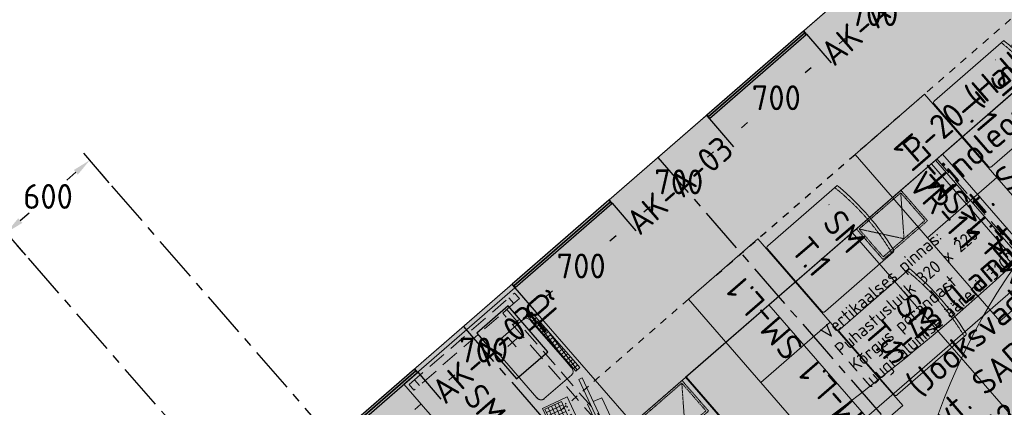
# Model space of a CAD drawing. Header units: millimetres. Extents: x -3074 to 179405, y -22 to 114374.
# Tile 159 of 184: x 151469 to 156819, y 102672 to 104779. Entities that reach past the tile are written whole.
import ezdxf

# ---------------------------------------------------------------- set-up
doc = ezdxf.new("R2010")
doc.units = ezdxf.units.MM
for name, pattern in [('Center', [400, 250, -50, 50, -50]), ('Hidden', [4, 2, -2]), ('Hidden 100.00_ 50.00', [150, 100, -50]), ('Hidden_100', [80, 40, -40])]:
    doc.linetypes.add(name, pattern=pattern)
doc.layers.get('0').update_dxf_attribs({"true_color": 0x000000})
for name, color, linetype, true_color in [('_SA-ELEKTER_pistikupesad', 7, 'Continuous', 0x9900cc), ('_SA-LAGI_DIM', 250, 'Continuous', 0x333333), ('_SA-SEIN_tekst', 250, 'Continuous', 0x333333), ('_SA-SISUSTUS_abi', 7, 'Continuous', 0x7f4f3f), ('_SA-SISUSTUS_tekst', 7, 'Continuous', 0x7f4f3f), ('_SA-VALGUSTUS_abi', 7, 'Center', 0xff9f7f), ('Default', 7, 'Continuous', 0x000000)]:
    doc.layers.add(name, color=color, linetype=linetype, true_color=true_color)
for name, color, linetype, lineweight, true_color in [('_SA-LAGI', 7, 'Continuous', 9, 0x5b5b5b), ('_SA-LAGI_eriosade seadmed', 7, 'Continuous', 5, 0x9900cc), ('_SA-LAGI_hatch', 7, 'Continuous', 5, 0x787878), ('_SA-PORAND', 7, 'Continuous', 9, 0x5b5b5b), ('_SA-PORAND_hatch', 254, 'Continuous', 9, 0xbebebe), ('_SA-PORAND_tekst', 7, 'Continuous', 9, 0x5b5b5b), ('_SA-SEIN', 250, 'Continuous', 30, 0x333333), ('_SA-SEIN_dim', 1, 'Continuous', 13, 0xff0000), ('_SA-SISUSTUS_lahtine', 7, 'Continuous', 18, 0x7f4f3f), ('_SA-SISUSTUS_seadmed', 7, 'Continuous', 13, 0x9900cc), ('_SA-VALGUSTUS', 20, 'Continuous', 13, 0xff3f00), ('_SA-VALGUSTUS_DIM', 240, 'Continuous', 13, 0xff003f), ('_SA-VALGUSTUS_valgusgrupid', 240, 'Continuous', 9, 0xff003f)]:
    doc.layers.add(name, color=color, linetype=linetype, lineweight=lineweight, true_color=true_color)
doc.styles.add('Arial Regular', font='txt')
doc.styles.add('DIN Pro Light-Light', font='txt')
doc.styles.add('DIN Pro Medium-Medium', font='txt')
doc.dimstyles.new('INP_100_DIM', dxfattribs={"dimtxt": 135, "dimasz": 100, "dimexe": 50, "dimexo": 0.5, "dimgap": 20, "dimtad": 0, "dimtih": 1, "dimtoh": 1, "dimdec": 0, "dimzin": 1, "dimdsep": 46, "dimtxsty": 'DIN Pro Light-Light', "dimcen": 2.5, "dimadec": 1, "dimazin": 1, "dimtfac": 1, "dimtdec": 4, "dimtix": 1, "dimtofl": 0, "dimtmove": 1, "dimatfit": 3, "dimfxl": 1, "dimtolj": 1, "dimtzin": 1, "dimarcsym": 0})

# ---------------------------------------------------------------- blocks, each defined once
blk = doc.blocks.new('_SA-EL-Pistik-põrandas-Õpetaja')
at = {"color": 0, "linetype": 'ByBlock', "lineweight": -2}
for p, q in [((-33.1, 112.4), (33.1, 112.6)), ((0.1, 79.4), (-0.1, 145.6))]:
    blk.add_line(p, q, dxfattribs=at)
blk.add_lwpolyline([(-165, 0), (165, 0), (165, 225), (-165, 225)], close=True, dxfattribs=at)
at = {"color": 0, "linetype": 'ByBlock', "lineweight": -2, "insert": (-116.2, 417.3), "char_height": 135, "width": 720, "attachment_point": 1, "style": 'DIN Pro Medium-Medium'}
blk.add_mtext('ÕL', dxfattribs=at)
blk = doc.blocks.new('SM-L.1')
at = {"color": 0, "lineweight": -2}
blk.add_lwpolyline([(-303.9, 0), (-303.9, -500), (296.1, -500), (296.1, 0)], close=True, dxfattribs=at)
at = {"color": 0, "linetype": 'ByBlock', "lineweight": -2, "extrusion": (0, 0, -1), "insert": (301.5, -176.7), "char_height": 135, "width": 1416.393, "attachment_point": 1, "text_direction": (-1, 0, 0), "style": 'DIN Pro Medium-Medium'}
blk.add_mtext('SM-L.1', dxfattribs=at)
blk = doc.blocks.new('SM-T.1')
at = {"color": 0, "lineweight": -2}
blk.add_line((-189.7, -122.2), (-190.8, -122.2), dxfattribs=at)
blk.add_lwpolyline([(-240.5, -519.5, 0.431685), (-229.3, -531.9), (221.7, -532.1), (222, -532.1), (222.2, -532.1), (222.5, -532.1), (222.8, -532.1), (223.1, -532), (223.4, -532), (223.7, -531.9), (223.9, -531.9), (224.2, -531.8), (224.5, -531.8), (224.8, -531.7), (225.1, -531.6), (225.3, -531.5), (225.6, -531.4), (225.9, -531.3), (226.2, -531.2), (226.4, -531), (226.7, -530.9), (226.9, -530.8), (227.2, -530.6), (227.5, -530.5), (227.7, -530.3), (227.9, -530.2), (228.2, -530), (228.4, -529.8), (228.6, -529.6), (228.9, -529.4), (229.1, -529.3), (229.3, -529.1), (229.5, -528.9), (229.7, -528.7), (229.9, -528.4), (233, -525), (233.1, -524.8), (233.2, -524.7), (233.2, -524.7), (233.2, -524.7), (233.2, -524.7), (233.2, -524.7), (233.2, -524.7), (233.2, -524.7), (233.2, -524.7), (233.2, -524.7), (233.2, -524.7), (233.2, -524.7), (233.2, -524.7), (233.2, -524.7), (233.2, -524.7), (233.2, -524.7), (233.2, -524.7), (233.2, -524.6), (233.2, -524.4), (233.4, -515.3), (233.6, -28.9), (233.6, -28.7), (233.6, -28.5), (233.5, -28.3), (233.5, -28), (233.5, -27.8), (233.4, -27.6), (233.4, -27.3), (233.3, -27.1), (233.3, -26.9), (233.2, -26.7), (233.1, -26.4), (233.1, -26.2), (233, -26), (232.9, -25.7), (232.8, -25.5), (232.7, -25.3), (232.6, -25.1), (232.5, -24.8), (232.4, -24.6), (232.3, -24.4), (232.2, -24.2), (232, -24), (231.9, -23.7), (231.8, -23.5), (231.6, -23.3), (231.5, -23.1), (231.3, -22.9), (231.1, -22.7), (231, -22.5), (230.8, -22.3), (230.6, -22.1), (230.5, -21.9), (230.3, -21.7), (230.1, -21.5), (229.9, -21.4), (229.7, -21.2), (229.5, -21), (229.3, -20.9), (229.1, -20.7), (228.9, -20.5), (228.7, -20.4), (228.5, -20.2), (228.3, -20.1), (228, -20), (227.8, -19.8), (227.6, -19.7), (227.4, -19.6), (227.1, -19.5), (226.9, -19.3), (226.7, -19.2), (226.5, -19.1), (226.2, -19), (226, -18.9), (225.7, -18.8), (225.5, -18.8), (225.3, -18.7), (225, -18.6), (224.8, -18.5), (224.6, -18.5), (224.3, -18.4), (224.1, -18.3), (223.8, -18.3), (223.6, -18.3), (223.4, -18.2), (195.4, -14), (167.4, -10.3), (139.5, -7.1), (111.6, -4.6), (83.8, -2.6), (56, -1.2), (28.3, -0.3), (0.6, 0), (-27.7, -0.3), (-56.2, -1.1), (-84.8, -2.5), (-113.6, -4.5), (-142.6, -7), (-171.8, -10.1), (-201.1, -13.8), (-230.6, -18), (-237.4, -19.2), (-239.1, -19.6), (-239.5, -19.7), (-239.7, -19.7), (-239.8, -19.8), (-240, -19.8), (-240, -19.8), (-240.1, -19.8), (-240.1, -19.9), (-240.1, -19.9), (-240.2, -19.9), (-240.2, -19.9), (-240.2, -19.9), (-240.2, -19.9), (-240.2, -19.9), (-240.2, -19.9), (-240.2, -19.9), (-240.2, -19.9), (-240.2, -19.9), (-240.2, -19.9), (-240.2, -19.9), (-240.2, -19.9), (-240.2, -19.9), (-240.3, -19.9), (-240.3, -19.9), (-240.3, -19.9), (-240.3, -19.9), (-240.3, -20), (-240.3, -20), (-240.3, -20), (-240.3, -20), (-240.3, -20), (-240.3, -20.5), (-240.5, -59)], format="xyb", close=True, dxfattribs=at)
blk.add_open_spline([(-240.5, -37.6), (-182.5, -27), (-64.7, -16.1), (54.8, -15.5), (173, -26.1), (233.6, -36.7)], degree=2, knots=[0.019398, 0.019398, 0.019398, 1, 2, 3, 3.984807, 3.984807, 3.984807], dxfattribs=at)
at = {"color": 0, "linetype": 'ByBlock', "lineweight": -2, "insert": (-140, -86.3), "char_height": 135, "width": 765.738, "attachment_point": 1, "rotation": 359.473, "style": 'DIN Pro Medium-Medium'}
blk.add_mtext('{\\fDIN Pro;SM}\\P{\\fDIN Pro;T.1}\\P', dxfattribs=at)
blk = doc.blocks.new('Läpakas+dokk')
at = {"linetype": 'ByBlock', "lineweight": -2}
h = blk.add_hatch(dxfattribs=at)
h.set_pattern_fill('Double', color=0, scale=20, angle=45, style=0, pattern_type=2)
h.set_pattern_definition([(45, (0, 0), (-14.1421, 14.1421), []), (135, (0, 0), (-14.1421, -14.1421), [])])
h.paths.add_polyline_path([(153.9, -131), (-108.4, 170.6), (-131.1, 150.8), (131.1, -150.8)], flags=0)
at = {"color": 0, "linetype": 'ByBlock', "lineweight": -2}
for p, q in [((-86.8, 189.4), (64, 320.4)), ((102.5, 314.2), (325.6, 57.6)), ((325.8, 57.8), (102.8, 314.4)), ((-88.1, 148.5), (-85.5, 150.8)), ((-82.9, 142.5), (-88.1, 148.5)), ((-85.7, 151.1), (-86.2, 150.6)), ((-85.7, 150.6), (-85.9, 150.9)), ((-85.7, 151.1), (-50.4, 110.5)), ((-80.3, 144.8), (-82.9, 142.5)), ((-82.5, 142.1), (-79.8, 144.3)), ((-59.1, 115.1), (-82.5, 142.1)), ((-80.1, 144.1), (-80.5, 144.6)), ((-56.4, 117.4), (-59.1, 115.1)), ((-58.6, 114.6), (-56, 116.9)), ((-53.4, 108.6), (-58.6, 114.6)), ((-56.2, 116.7), (-56.7, 117.2)), ((-50.8, 110.9), (-53.4, 108.6)), ((-50.7, 110.3), (-51, 110.7)), ((-50.9, 110.1), (-50.4, 110.5)), ((102.1, -66), (-50.9, 110.1)), ((326.4, 18.6), (175.6, -112.5)), ((175.9, -112.3), (326.6, 18.8)), ((102.9, -65.9), (100.3, -68.2)), ((105.5, -74.2), (100.3, -68.2)), ((102.6, -65.5), (102.1, -66)), ((102.7, -66.1), (102.4, -65.7)), ((102.6, -65.5), (137.9, -106.1)), ((105.5, -74.2), (108.1, -71.9)), ((108.6, -72.4), (106, -74.7)), ((129.4, -101.6), (106, -74.7)), ((108.3, -72.6), (107.9, -72.1)), ((129.4, -101.6), (132, -99.4)), ((132.4, -99.8), (129.8, -102.1)), ((135, -108.1), (129.8, -102.1)), ((132.2, -100), (131.7, -99.6)), ((135, -108.1), (137.6, -105.8)), ((137.6, -106.3), (137.4, -106)), ((137.4, -106.5), (137.9, -106.1)), ((174.3, -113.6), (175.9, -112.3))]:
    blk.add_line(p, q, dxfattribs=at)
blk.add_lwpolyline([(153.9, -131), (-108.4, 170.6), (-131.1, 150.8), (131.1, -150.8)], close=True, dxfattribs=at)
at = {"color": 0, "linetype": 'ByBlock', "lineweight": -2, "extrusion": (0, 0, -1)}
for centre, radius, start, end in [((-77.7, 304.7), 20.9, 49.0153, 58.1702), ((-75.3, 290.5), 36, 132.6321, 138.9972), ((73.1, 173.6), 20.9, 39.8298, 48.9847), ((58.8, 174), 36, 319.5995, 325.3702), ((-298.4, 34), 36, 139.0027, 145.368), ((-312.7, 34.3), 20.9, 219.8298, 228.9847), ((-164.3, -82.6), 36, 312.6295, 318.3096), ((-161.9, -96.7), 20.9, 229.0153, 238.1702)]:
    blk.add_arc(centre, radius, start, end, dxfattribs=at)
at = {"color": 0, "linetype": 'ByBlock', "lineweight": -2}
for points, weights in [([(102.8, 314.4), (84.4, 335.5), (65.6, 321.7)], [1, 0.731010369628, 1]), ([(326.6, 18.8), (345.5, 35.1), (325.8, 57.8)], [1, 0.707106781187, 1])]:
    blk.add_rational_spline(points, weights, degree=2, dxfattribs=at)
for points in [[(99.7, 317), (96.9, 319.7), (93.6, 321.8), (86.7, 324.8), (83.1, 325.6), (77, 325.8), (74.6, 325.5), (70.3, 324.3), (68.4, 323.5), (66.7, 322.4)], [(-89.1, 187), (-91.2, 184.5), (-92.7, 181.5), (-94.4, 174.8), (-94.6, 171.2), (-93.6, 164.9), (-92.9, 162.4), (-90.9, 157.7), (-89.8, 155.5), (-88.4, 153.5)], [(328.7, 20.9), (330.8, 23.5), (332.3, 26.5), (334, 33.1), (334.2, 36.7), (333.3, 43), (332.5, 45.6), (330.6, 50.3), (329.4, 52.4), (328, 54.4)], [(139.9, -109.1), (142.8, -111.7), (146, -113.9), (153, -116.8), (156.6, -117.7), (162.6, -117.8), (165, -117.6), (169.3, -116.4), (171.2, -115.5), (173, -114.5)]]:
    blk.add_open_spline(points, degree=3, knots=[0, 0, 0, 0, 1.175189, 1.175189, 2.35679, 2.35679, 3.189746, 3.189746, 3.923713, 3.923713, 3.923713, 3.923713], dxfattribs=at)
at = {"color": 0, "linetype": 'ByBlock', "lineweight": -2, "char_height": 0.18, "attachment_point": 1, "rotation": 131, "style": 'Arial Regular'}
for s, insert, width in [('PC', (130, 53.9), 1.037), ('Doc', (24.7, -25.6), 1.246)]:
    blk.add_mtext(s, dxfattribs=dict(at, insert=insert, width=width))
blk = doc.blocks.new('PC-ekraan+klaviatuur')
at = {"color": 0, "linetype": 'ByBlock', "lineweight": -2}
for p, q in [((91.3, 377.5), (-20.7, 280.1)), ((386.5, 37.8), (91.3, 377.5)), ((28.6, 283.7), (103.3, 348.6)), ((41.6, 268.8), (116.2, 333.6)), ((97.4, 264.9), (45.5, 324.6)), ((112.3, 277.8), (60.4, 337.5)), ((127.3, 290.8), (75.3, 350.5)), ((-20.7, 280.1), (274.5, -59.5)), ((82.5, 251.9), (30.6, 311.6)), ((54.6, 253.8), (129.2, 318.7)), ((67.5, 238.9), (142.2, 303.8)), ((128.5, 259.2), (158.4, 285.1)), ((169.4, 242.3), (130.5, 287.1)), ((141.5, 244.2), (171.4, 270.2)), ((83.8, 220.2), (113.6, 246.2)), ((124.6, 203.4), (85.7, 248.1)), ((96.7, 205.3), (126.6, 231.3)), ((113, 186.7), (187.6, 251.5)), ((128.5, 259.2), (141.5, 244.2)), ((157.7, 225.6), (342.7, 12.9)), ((172.7, 238.6), (357.6, 25.8)), ((185.7, 223.6), (200.6, 236.6)), ((187.6, 251.5), (372.5, 38.8)), ((198.6, 208.7), (213.6, 221.7)), ((68.3, 206.8), (74.2, 212)), ((81.3, 191.8), (87.2, 197)), ((97.5, 173.2), (103.4, 178.4)), ((148.4, 114.6), (97.5, 173.2)), ((154.4, 119.8), (103.4, 178.4)), ((110.2, 158.5), (116.2, 163.7)), ((113, 186.7), (297.9, -26.1)), ((127.9, 199.6), (312.8, -13.1)), ((132.4, 164.3), (147.4, 177.2)), ((159, 194), (144.1, 181)), ((145.2, 149.6), (160.1, 162.6)), ((170.5, 210.9), (155.5, 198)), ((155.5, 198), (327.7, -0.1)), ((171.8, 179.3), (156.8, 166.3)), ((183.2, 196.3), (168.3, 183.3)), ((184.5, 164.7), (169.6, 151.7)), ((195.9, 181.7), (181, 168.7)), ((189.9, 188.5), (204.9, 201.5)), ((208.7, 167), (193.7, 154)), ((202.7, 173.9), (217.6, 186.9)), ((211.6, 193.8), (226.5, 206.8)), ((215.4, 159.3), (230.3, 172.2)), ((122.9, 143.9), (128.9, 149.1)), ((135.7, 129.3), (141.6, 134.5)), ((148.4, 114.6), (154.4, 119.8)), ((151.8, 110.7), (157.7, 115.9)), ((202.7, 52.2), (151.8, 110.7)), ((208.6, 57.4), (157.7, 115.9)), ((157.9, 135), (172.8, 148)), ((170.6, 120.3), (185.5, 133.3)), ((197.2, 150), (182.3, 137.1)), ((183.3, 105.7), (198.3, 118.7)), ((209.9, 135.4), (195, 122.4)), ((221.4, 152.4), (206.5, 139.4)), ((222.7, 120.8), (207.7, 107.8)), ((234.1, 137.7), (219.2, 124.8)), ((228.1, 144.6), (243.1, 157.6)), ((246.8, 123.1), (231.9, 110.1)), ((240.9, 130), (255.8, 143)), ((259.6, 108.5), (244.6, 95.5)), ((253.6, 115.3), (268.5, 128.3)), ((266.3, 100.7), (281.2, 113.7)), ((164.5, 96.1), (170.4, 101.3)), ((177.2, 81.5), (183.2, 86.7)), ((189.9, 66.8), (195.9, 72)), ((196.1, 91.1), (211, 104)), ((202.7, 52.2), (208.6, 57.4)), ((208.8, 76.4), (223.7, 89.4)), ((235.4, 106.1), (220.5, 93.1)), ((221.5, 61.8), (236.4, 74.7)), ((248.1, 91.5), (233.2, 78.5)), ((234.2, 47.1), (249.2, 60.1)), ((260.8, 76.8), (245.9, 63.9)), ((272.3, 93.8), (257.4, 80.8)), ((273.6, 62.2), (258.6, 49.2)), ((285, 79.2), (270.1, 66.2)), ((279, 86.1), (294, 99)), ((297.7, 64.5), (282.8, 51.6)), ((291.8, 71.4), (306.7, 84.4)), ((304.5, 56.8), (319.4, 69.8)), ((317.2, 42.1), (332.1, 55.1)), ((318.7, 70.6), (333.6, 83.6)), ((331.6, 55.7), (346.6, 68.7)), ((344.6, 40.8), (359.5, 53.7)), ((206, 48.3), (212, 53.5)), ((256.9, -10.3), (206, 48.3)), ((262.9, -5.1), (212, 53.5)), ((218.8, 33.7), (224.7, 38.9)), ((231.5, 19), (237.5, 24.2)), ((244.2, 4.4), (250.2, 9.6)), ((247, 32.5), (261.9, 45.5)), ((259.7, 17.8), (274.6, 30.8)), ((286.3, 47.6), (271.4, 34.6)), ((272.4, 3.2), (287.4, 16.2)), ((274.5, -59.5), (386.5, 37.8)), ((299, 32.9), (284.1, 19.9)), ((285.2, -11.4), (300.1, 1.5)), ((310.5, 49.9), (295.5, 36.9)), ((311.8, 18.3), (296.8, 5.3)), ((297.9, -26.1), (372.5, 38.8)), ((323.2, 35.2), (308.3, 22.3)), ((329.9, 27.5), (344.9, 40.5)), ((256.9, -10.3), (262.9, -5.1)), ((269.7, -24.9), (275.6, -19.7)), ((282.4, -39.5), (269.7, -24.9)), ((288.4, -34.4), (275.6, -19.7)), ((288.4, -34.4), (282.4, -39.5)), ((319.3, -81), (345, -110.5)), ((335.7, -99.9), (322.9, -111))]:
    blk.add_line(p, q, dxfattribs=at)
for points in [[(142.2, 303.8), (90.3, 363.5), (15.6, 298.6), (67.5, 238.9)], [(-149.1, 248), (224.8, -182.2), (239.9, -169.1), (-134, 261.1)], [(94.2, 176.9), (55.3, 221.7), (61.3, 226.9), (100.2, 182.1)], [(109.7, 190.4), (70.8, 235.2), (100.6, 261.1), (139.6, 216.3)], [(-9.7, 49.8), (48, -16.5), (66.7, -0.2), (9, 66.1)]]:
    blk.add_lwpolyline(points, close=True, dxfattribs=at)
for points in [[(169.4, 242.3), (184.4, 255.3), (145.4, 300.1), (130.5, 287.1)], [(146.4, -61.5), (158.2, -51.3), (-28.8, 163.8), (-40.5, 153.6)], [(-55.6, 140.5), (-93.5, 107.5), (93.5, -107.5), (131.4, -74.6)]]:
    blk.add_lwpolyline(points, dxfattribs=at)
blk.add_lwpolyline([(311.4, -87.9), (339.7, -63.3, -1), (365.4, -92.8), (337, -117.4, -0.414214), (328, -116.8), (310.7, -97, -0.414214)], format="xyb", close=True, dxfattribs=at)
for centre in [(16.1, 272.8), (29.1, 257.9), (42.1, 243)]:
    blk.add_circle(centre, 1.98, dxfattribs=at)
blk = doc.blocks.new('SM-L.10')
at = {"color": 0, "lineweight": -2}
blk.add_line((600, -775), (600, -25), dxfattribs=at)
at = {"color": 0, "linetype": 'Hidden 100.00_ 50.00', "lineweight": -2}
for p, q in [((-579.5, -60.5), (-539.5, -60.5)), ((539.5, -60.5), (579.5, -60.5)), ((-539.5, -739.5), (-579.5, -739.5)), ((579.5, -739.5), (539.5, -739.5))]:
    blk.add_line(p, q, dxfattribs=at)
at = {"color": 0, "lineweight": -2}
blk.add_lwpolyline([(600, -800), (-600, -800), (-600, 0), (600, 0), (600, -800), (600, 0)], dxfattribs=at)
at = {"color": 0, "linetype": 'Hidden 100.00_ 50.00', "lineweight": -2}
for points in [[(-539.5, -20.5), (-539.5, -779.5), (-579.5, -779.5), (-579.5, -20.5)], [(579.5, -20.5), (579.5, -779.5), (539.5, -779.5), (539.5, -20.5)], [(539.5, -110.5), (539.5, -140.5), (-539.5, -140.5), (-539.5, -110.5)]]:
    blk.add_lwpolyline(points, close=True, dxfattribs=at)
at = {"layer": '_SA-SISUSTUS_seadmed'}
for name, p, xscale, rotation in [('Läpakas+dokk', (-240.4, -18.4), -0.9999999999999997, 130.9999999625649), ('PC-ekraan+klaviatuur', (297.5, -75.7), -0.9999999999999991, 114.870877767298)]:
    blk.add_blockref(name, p, dxfattribs=dict(at, xscale=xscale, rotation=rotation))
at = {"color": 0, "linetype": 'ByBlock', "lineweight": -2, "insert": (-340.1, -474.7), "char_height": 135, "width": 1661.311, "attachment_point": 1, "style": 'DIN Pro Medium-Medium'}
blk.add_mtext('SM-L.10', dxfattribs=at)
blk = doc.blocks.new('*D129')
at = {"layer": '_SA-SEIN_dim', "color": 0, "lineweight": -2}
for p, q in [((153631.8, 102862.4), (153757.6, 102716.6)), ((153649.2, 102689.1), (153616.3, 102660.7)), ((153103.5, 102403.2), (153227.5, 102259.4)), ((153270.6, 102362.6), (153303.5, 102391))]:
    blk.add_line(p, q, dxfattribs=at)
at = {"layer": '_SA-SEIN_dim', "color": 0}
for points in [[(153660.1, 102676.5), (153638.3, 102701.7), (153725, 102754.4)], [(153259.7, 102375.2), (153281.5, 102350), (153194.9, 102297.3)]]:
    blk.add_solid(points, dxfattribs=at)
at = {"layer": 'Defpoints', "color": 0}
for p in [(153631.5, 102862.8), (153103.2, 102403.6), (153194.9, 102297.3)]:
    blk.add_point(p, dxfattribs=at)
at = {"layer": '_SA-SEIN_dim', "color": 0, "insert": (153459.9, 102525.9), "char_height": 135, "attachment_point": 5, "style": 'DIN Pro Light-Light'}
blk.add_mtext('\\A1;700', dxfattribs=at)
blk = doc.blocks.new('*D130')
at = {"layer": '_SA-SEIN_dim', "color": 0, "lineweight": -2}
for p, q in [((154160.1, 103321.7), (154287.7, 103173.7)), ((154179.3, 103146.3), (154146.4, 103117.9)), ((153631.8, 102862.4), (153757.6, 102716.6)), ((153800.7, 102819.7), (153833.6, 102848.2))]:
    blk.add_line(p, q, dxfattribs=at)
at = {"layer": '_SA-SEIN_dim', "color": 0}
for points in [[(154190.2, 103133.6), (154168.5, 103158.9), (154255.1, 103211.6)], [(153789.8, 102832.4), (153811.6, 102807.1), (153725, 102754.4)]]:
    blk.add_solid(points, dxfattribs=at)
at = {"layer": 'Defpoints', "color": 0}
for p in [(154159.8, 103322), (153631.5, 102862.8), (153725, 102754.4)]:
    blk.add_point(p, dxfattribs=at)
at = {"layer": '_SA-SEIN_dim', "color": 0, "insert": (153990, 102983), "char_height": 135, "attachment_point": 5, "style": 'DIN Pro Light-Light'}
blk.add_mtext('\\A1;700', dxfattribs=at)
blk = doc.blocks.new('*D131')
at = {"layer": '_SA-SEIN_dim', "color": 0, "lineweight": -2}
for p, q in [((154688.4, 103780.9), (154817.8, 103630.9)), ((154709.4, 103603.4), (154676.5, 103575)), ((154160.1, 103321.7), (154287.7, 103173.7)), ((154330.8, 103276.9), (154363.7, 103305.3))]:
    blk.add_line(p, q, dxfattribs=at)
at = {"layer": '_SA-SEIN_dim', "color": 0}
for points in [[(154720.3, 103590.8), (154698.6, 103616), (154785.2, 103668.7)], [(154319.9, 103289.5), (154341.7, 103264.3), (154255.1, 103211.6)]]:
    blk.add_solid(points, dxfattribs=at)
at = {"layer": 'Defpoints', "color": 0}
for p in [(154688.1, 103781.3), (154159.8, 103322), (154255.1, 103211.6)]:
    blk.add_point(p, dxfattribs=at)
at = {"layer": '_SA-SEIN_dim', "color": 0, "insert": (154520.1, 103440.1), "char_height": 135, "attachment_point": 5, "style": 'DIN Pro Light-Light'}
blk.add_mtext('\\A1;700', dxfattribs=at)
blk = doc.blocks.new('*D132')
at = {"layer": '_SA-SEIN_dim', "color": 0, "lineweight": -2}
for p, q in [((155216.7, 104240.1), (155347.9, 104088)), ((155239.5, 104060.6), (155206.6, 104032.1)), ((154688.4, 103780.9), (154817.8, 103630.9)), ((154860.9, 103734), (154893.8, 103762.4))]:
    blk.add_line(p, q, dxfattribs=at)
at = {"layer": '_SA-SEIN_dim', "color": 0}
for points in [[(155250.4, 104047.9), (155228.7, 104073.2), (155315.3, 104125.9)], [(154850, 103746.6), (154871.8, 103721.4), (154785.2, 103668.7)]]:
    blk.add_solid(points, dxfattribs=at)
at = {"layer": 'Defpoints', "color": 0}
for p in [(155216.4, 104240.5), (154688.1, 103781.3), (154785.2, 103668.7)]:
    blk.add_point(p, dxfattribs=at)
at = {"layer": '_SA-SEIN_dim', "color": 0, "insert": (155050.2, 103897.3), "char_height": 135, "attachment_point": 5, "style": 'DIN Pro Light-Light'}
blk.add_mtext('\\A1;700', dxfattribs=at)
blk = doc.blocks.new('*D133')
at = {"layer": '_SA-SEIN_dim', "color": 0, "lineweight": -2}
for p, q in [((155745, 104699.4), (155878, 104545.1)), ((155769.6, 104517.7), (155736.7, 104489.3)), ((155216.7, 104240.1), (155347.9, 104088)), ((155391, 104191.2), (155424, 104219.6))]:
    blk.add_line(p, q, dxfattribs=at)
at = {"layer": '_SA-SEIN_dim', "color": 0}
for points in [[(155780.5, 104505.1), (155758.8, 104530.3), (155845.4, 104583)], [(155380.1, 104203.8), (155401.9, 104178.6), (155315.3, 104125.9)]]:
    blk.add_solid(points, dxfattribs=at)
at = {"layer": 'Defpoints', "color": 0}
for p in [(155744.7, 104699.8), (155216.4, 104240.5), (155315.3, 104125.9)]:
    blk.add_point(p, dxfattribs=at)
at = {"layer": '_SA-SEIN_dim', "color": 0, "insert": (155580.3, 104354.4), "char_height": 135, "attachment_point": 5, "style": 'DIN Pro Light-Light'}
blk.add_mtext('\\A1;700', dxfattribs=at)
blk = doc.blocks.new('*D134')
at = {"layer": '_SA-SEIN_dim', "color": 0, "lineweight": -2}
for p, q in [((156273.3, 105158.6), (156408.1, 105002.3)), ((156299.8, 104974.9), (156266.8, 104946.4)), ((155745, 104699.4), (155878, 104545.1)), ((155921.1, 104648.3), (155954.1, 104676.7))]:
    blk.add_line(p, q, dxfattribs=at)
at = {"layer": '_SA-SEIN_dim', "color": 0}
for points in [[(156310.6, 104962.2), (156288.9, 104987.5), (156375.5, 105040.2)], [(155910.2, 104660.9), (155932, 104635.7), (155845.4, 104583)]]:
    blk.add_solid(points, dxfattribs=at)
at = {"layer": 'Defpoints', "color": 0}
for p in [(156273, 105159), (155744.7, 104699.8), (155845.4, 104583)]:
    blk.add_point(p, dxfattribs=at)
at = {"layer": '_SA-SEIN_dim', "color": 0, "insert": (156110.4, 104811.6), "char_height": 135, "attachment_point": 5, "style": 'DIN Pro Light-Light'}
blk.add_mtext('\\A1;700', dxfattribs=at)
blk = doc.blocks.new('*D525')
at = {"layer": '_SA-VALGUSTUS_DIM', "color": 0, "lineweight": -2}
for p, q in [((151956.1, 103892.3), (151816.8, 104052.6)), ((151774.1, 103949.3), (151725.1, 103906.6)), ((151472.2, 103686.8), (151521.3, 103729.4)), ((151503.3, 103498.7), (151364, 103659))]:
    blk.add_line(p, q, dxfattribs=at)
at = {"layer": '_SA-VALGUSTUS_DIM', "color": 0}
for points in [[(151785.1, 103936.7), (151763.2, 103961.8), (151849.6, 104014.9)], [(151461.3, 103699.4), (151483.2, 103674.3), (151396.8, 103621.2)]]:
    blk.add_solid(points, dxfattribs=at)
at = {"layer": 'Defpoints', "color": 0}
for p in [(151849.6, 104014.9), (151956.5, 103891.9), (151503.6, 103498.3)]:
    blk.add_point(p, dxfattribs=at)
at = {"layer": '_SA-VALGUSTUS_DIM', "color": 0, "insert": (151623.2, 103818), "char_height": 135, "attachment_point": 5, "style": 'DIN Pro Light-Light'}
blk.add_mtext('\\A1;600', dxfattribs=at)
blk = doc.blocks.new('*D576')
at = {"layer": '_SA-LAGI_DIM', "color": 0, "lineweight": -2}
for p, q in [((156521.8, 105407.1), (156559, 105439.7)), ((156587, 105331.3), (156732.2, 105164.2)), ((157111.9, 104727.5), (156966.7, 104894.5)), ((157177.8, 104652.4), (157215, 104685))]:
    blk.add_line(p, q, dxfattribs=at)
at = {"layer": '_SA-LAGI_DIM', "color": 0}
for points in [[(156599.6, 105342.2), (156574.4, 105320.3), (156521.4, 105406.7)], [(157099.3, 104716.6), (157124.4, 104738.4), (157177.5, 104652)]]:
    blk.add_solid(points, dxfattribs=at)
at = {"layer": 'Defpoints', "color": 0}
for p in [(156521.4, 105406.7), (157177.5, 104652), (157177.5, 104652)]:
    blk.add_point(p, dxfattribs=at)
at = {"layer": '_SA-LAGI_DIM', "color": 0, "insert": (156849.4, 105029.4), "char_height": 135, "attachment_point": 5, "style": 'DIN Pro Light-Light'}
blk.add_mtext('\\A1;1000', dxfattribs=at)
blk = doc.blocks.new('VR-1.1')
at = {"color": 0, "linetype": 'Hidden 100.00_ 50.00', "lineweight": -2}
blk.add_line((97, -19), (1499, -19), dxfattribs=at)
at = {"color": 0, "lineweight": -2}
blk.add_lwpolyline([(97, -59), (97, 21), (1499, 21), (1499, -59)], close=True, dxfattribs=at)
at = {"color": 0, "lineweight": -2, "insert": (97, -102.5), "char_height": 135, "width": 1330.82, "attachment_point": 1, "style": 'DIN Pro Medium-Medium'}
blk.add_mtext('VR-1.1', dxfattribs=at)
blk = doc.blocks.new('Vertikaalne puhastusluuk 320 x 220')
at = {"layer": '_SA-LAGI_eriosade seadmed', "linetype": 'Hidden'}
for points in [[(-23.6, 271), (-265.1, 61.1), (-120.8, -105), (120.8, 105)], [(-24.6, 256.9), (-251, 60.1), (-119.8, -90.9), (106.6, 106)]]:
    blk.add_lwpolyline(points, close=True, dxfattribs=at)
blk.add_lwpolyline([(-24.6, 256.9), (-6.6, 7.5), (-251, 60.1)], dxfattribs=at)

msp = doc.modelspace()

# ---------------------------------------------------------------- hatches: boundary and pattern name
at = {"layer": '_SA-LAGI_hatch'}
h = msp.add_hatch(dxfattribs=at)
h.set_pattern_fill('Plus', color=256, scale=100, angle=41, style=0, pattern_type=2)
h.set_pattern_definition([(41, (-9.43, -8.2), (-65.605903, 75.47096), [25, -75]), (131, (8.2, -9.43), (-75.47096, -65.605903), [25, -75])])
h.paths.add_polyline_path([(152506.3, 101916.5), (159295, 107817.8), (159910, 108352.4), (160049.6, 108191.9), (160159.3, 108065.6), (160461.2, 108328.1), (164161.4, 104071.5), (156455.8, 97373.1), (152506.3, 101916.5)], flags=0)
h.paths.add_polyline_path([(154271.8, 102126.2), (156909.2, 99092.3), (162856.3, 104262), (160218.9, 107295.9)], flags=0)
h = msp.add_hatch(dxfattribs=at)
h.set_pattern_fill('Squares', color=256, scale=200, angle=41, style=0, pattern_type=2)
h.set_pattern_definition([(41, (0, 0), (-32.802951, 37.735479), [50, -50]), (131, (0, 0), (-37.735479, -32.802951), [50, -50])])
h.paths.add_polyline_path([(160218.9, 107295.9), (162856.3, 104262), (157724.5, 99801), (155089.8, 102837.1)], flags=0)
at = {"layer": '_SA-PORAND_hatch', "true_color": 0xf1f1e1}
msp.add_hatch(color=7, dxfattribs=at).paths.add_polyline_path([(164161.4, 104071.5), (156659.6, 97550.3), (153615.5, 101052.1), (153411.7, 100875), (152506.3, 101916.5), (158861, 107440.5), (159910, 108352.4), (160048.5, 108193.3), (160159.3, 108065.6), (160461.2, 108328.1)], flags=0)

# ---------------------------------------------------------------- linework, layer by layer
at = {"layer": '_SA-LAGI'}
for points in [[(152506.3, 101916.5), (159295, 107817.8), (159910, 108352.4), (160049.6, 108191.9), (160159.3, 108065.6), (160461.2, 108328.1), (164161.4, 104071.5), (156455.8, 97373.1), (152506.3, 101916.5)], [(154271.8, 102126.2), (160218.9, 107295.9), (162856.3, 104262), (156909.2, 99092.3)], [(160218.9, 107296), (162856.3, 104262), (157724.5, 99801), (155089.8, 102837.1)]]:
    msp.add_lwpolyline(points, close=True, dxfattribs=at)
at = {"layer": '_SA-LAGI_hatch'}
for points in [[(156445.4, 104016.1), (156898.2, 104409.8), (157429.6, 103798.5), (156976.8, 103404.8)], [(155992.6, 103622.5), (156445.4, 104016.1), (156976.8, 103404.8), (156524, 103011.2)], [(155539.7, 103228.9), (155992.6, 103622.5), (156524, 103011.2), (156071.2, 102617.6)], [(156976.8, 103404.8), (157764.1, 102499.2), (157311.7, 102105.8), (156524, 103011.2)], [(155086.9, 102835.2), (155539.7, 103228.9), (156071.2, 102617.6), (155618.3, 102223.9)], [(156524, 103011.2), (157311.3, 102105.5), (156858.8, 101712.2), (156071.2, 102617.6)]]:
    msp.add_lwpolyline(points, close=True, dxfattribs=at)
at = {"layer": '_SA-PORAND'}
msp.add_lwpolyline([(164161.4, 104071.5), (156659.6, 97550.3), (153615.5, 101052.1), (153411.7, 100875), (152506.3, 101916.5), (158861, 107440.5), (159910, 108352.4), (160048.5, 108193.3), (160159.3, 108065.6), (160461.2, 108328.1)], close=True, dxfattribs=at)
at = {"layer": '_SA-SEIN'}
for points in [[(155202.2, 104259.9), (155210, 104250.9), (155735.3, 104707.5), (155727.4, 104716.6)], [(155210, 104250.9), (155217.9, 104241.8), (155743.2, 104698.4), (155735.3, 104707.5)], [(155729, 104717.9), (155727.4, 104716.6), (155743.2, 104698.4), (155744.7, 104699.8)], [(155202.2, 104259.9), (155200.7, 104258.6), (155216.4, 104240.5), (155217.9, 104241.8)], [(154145.6, 103341.5), (154153.4, 103332.4), (154678.7, 103789), (154670.8, 103798.1)], [(154672.4, 103799.4), (154670.8, 103798.1), (154686.6, 103780), (154688.1, 103781.3)], [(154153.4, 103332.4), (154161.3, 103323.3), (154686.6, 103780), (154678.7, 103789)], [(154145.6, 103341.5), (154144.1, 103340.1), (154159.8, 103322), (154161.3, 103323.3)], [(153615.8, 102880.9), (153614.3, 102879.6), (153630, 102861.5), (153631.5, 102862.8)], [(153089, 102423), (153096.9, 102413.9), (153622.1, 102870.5), (153614.3, 102879.6)], [(153096.9, 102413.9), (153104.7, 102404.9), (153630, 102861.5), (153622.1, 102870.5)]]:
    msp.add_lwpolyline(points, close=True, dxfattribs=at)
at = {"layer": '_SA-SISUSTUS_abi', "linetype": 'Hidden_100'}
msp.add_line((152959, 101395.8), (160664.6, 108094.1), dxfattribs=at)
at = {"layer": '_SA-VALGUSTUS_abi'}
for p, q in [((154936.5, 104029), (158892.6, 99478.1)), ((157120.7, 97951.1), (151870, 103991.3)), ((156667.9, 97557.5), (151417.2, 103597.7)), ((153879.9, 103110.5), (157816.3, 98582.3))]:
    msp.add_line(p, q, dxfattribs=at)
at = {"layer": '_SA-VALGUSTUS_valgusgrupid'}
for centre, radius, start, end in [((148928.4, 111961.5), 11638.7, 293.05067, 313.31533), ((159870.8, 101384.2), 3633, 144.5107, 223.2462)]:
    msp.add_arc(centre, radius, start, end, dxfattribs=at)

# ---------------------------------------------------------------- block references
at = {"layer": '_SA-ELEKTER_pistikupesad', "rotation": 311.0000000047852}
msp.add_blockref('_SA-EL-Pistik-põrandas-Õpetaja', (154060.9, 102951.1), dxfattribs=at)
at = {"layer": '_SA-SISUSTUS_lahtine'}
for name, p, rotation in [('SM-T.1', (156989, 104496.9), 310.9999998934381), ('SM-T.1', (156083.4, 103709.6), 310.9999998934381), ('SM-L.10', (154553.4, 102869.2), 310.9999978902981), ('SM-T.1', (156477, 103256.8), 310.9999998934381)]:
    msp.add_blockref(name, p, dxfattribs=dict(at, rotation=rotation))
at = {"layer": '_SA-SISUSTUS_lahtine', "xscale": -1, "rotation": 130.9999998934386}
for p in [(156207.4, 103816.9), (156601.1, 103364.1), (155301.8, 103029.6), (155695.4, 102576.8)]:
    msp.add_blockref('SM-L.1', p, dxfattribs=at)
at = {"layer": '_SA-VALGUSTUS', "rotation": 311.0000000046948}
msp.add_blockref('VR-1.1', (156403.5, 104108), dxfattribs=at)
at = {"layer": 'Default', "rotation": 5.317887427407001e-12}
for p in [(156280.8, 103580.8), (155091.3, 102546.8)]:
    msp.add_blockref('Vertikaalne puhastusluuk 320 x 220', p, dxfattribs=at)

# ---------------------------------------------------------------- texts
at = {"layer": '_SA-LAGI_eriosade seadmed', "insert": (155812.6, 103090, 30.1), "char_height": 70, "width": 2841.311, "attachment_point": 1, "rotation": 41, "style": 'DIN Pro Light-Light'}
msp.add_mtext('{\\fDIN Pro;Vertikaalses pinnas:}\\P{\\fDIN Pro;Puhastusluuk 320 x 220}\\P{\\fDIN Pro;Kõrgus põrandast}\\P{\\fDIN Pro;luugi alumise ääreni: 3100 mm}\\P', dxfattribs=at)
at = {"layer": '_SA-PORAND_tekst', "insert": (156250.7, 104096), "char_height": 135, "width": 7753.279, "attachment_point": 1, "rotation": 41, "style": 'DIN Pro Medium-Medium'}
msp.add_mtext('{\\fDIN Pro;P-20 (Hall)}\\P{\\fDIN Pro;Linoleom keerab üles 150mm}\\P{\\fDIN Pro;vt. SAD-PL11 (Seinas)}\\P{\\fDIN Pro;vt. SAD-PL10 (Akna ümber)}\\P{\\fDIN Pro;vt. SAD-PL12 (Kokkupuutel P-70 põrandaga)}\\P', dxfattribs=at)
at = {"layer": '_SA-SEIN_tekst', "insert": (156127.2, 102995.7), "char_height": 135, "width": 9274.426, "attachment_point": 1, "rotation": 40.6239, "style": 'DIN Pro Medium-Medium'}
msp.add_mtext('{\\fDIN Pro;S-43 (Lambrii) 150mm-1080mm}\\P{\\fDIN Pro;(Jooksvad mõõdud seintes)}\\P{\\fDIN Pro;vt. SAD-S10}\\P{\\fDIN Pro;S-12 (Helehall) Kõik ülejäänud nähtavad seina pinnad}\\P', dxfattribs=at)
at = {"layer": '_SA-SISUSTUS_tekst', "char_height": 135, "width": 1693.77, "attachment_point": 1, "rotation": 40.9865, "style": 'DIN Pro Medium-Medium'}
for insert in [(155804.7, 104621.5), (154748.1, 103703), (153691.5, 102784.5)]:
    msp.add_mtext('AK-A-03', dxfattribs=dict(at, insert=insert))

# ---------------------------------------------------------------- dimensions: what is measured, and where the dimension line sits
at = {"layer": '_SA-LAGI_DIM'}
dim = msp.add_linear_dim(base=(157177.5, 104652), p1=(156521.4, 105406.7), p2=(157177.5, 104652), angle=311, dimstyle='INP_100_DIM', override={"dimtxt": 135, "dimasz": 100, "dimexe": 50, "dimexo": 0.5, "dimgap": 20, "dimdec": 0, "dimzin": 1, "dimtxsty": 'DIN Pro Light-Light', "dimsah": 0, "dimcen": 2.5, "dimadec": 1, "dimazin": 1, "dimtix": 0, "dimtmove": 0, "dimtzin": 1}, dxfattribs=at)
dim.commit()
dim.dimension.update_dxf_attribs({"geometry": '*D576', "text_midpoint": (156849.4, 105029.4)})
at = {"layer": '_SA-SEIN_dim'}
for base, p1, p2, picture, middle in [((155845.4, 104583), (156273, 105159), (155744.7, 104699.8), '*D134', (156110.4, 104811.6)), ((155315.3, 104125.9), (155744.7, 104699.8), (155216.4, 104240.5), '*D133', (155580.3, 104354.4)), ((154785.2, 103668.7), (155216.4, 104240.5), (154688.1, 103781.3), '*D132', (155050.2, 103897.3)), ((154255.1, 103211.6), (154688.1, 103781.3), (154159.8, 103322), '*D131', (154520.1, 103440.1)), ((153725, 102754.4), (154159.8, 103322), (153631.5, 102862.8), '*D130', (153990, 102983)), ((153194.9, 102297.3), (153631.5, 102862.8), (153103.2, 102403.6), '*D129', (153459.9, 102525.9))]:
    dim = msp.add_linear_dim(base=base, p1=p1, p2=p2, angle=220.7735, dimstyle='INP_100_DIM', override={"dimtxt": 135, "dimasz": 100, "dimexe": 50, "dimexo": 0.5, "dimgap": 20, "dimdec": 0, "dimzin": 1, "dimtxsty": 'DIN Pro Light-Light', "dimsah": 0, "dimcen": 2.5, "dimadec": 1, "dimazin": 1, "dimtix": 0, "dimtmove": 0, "dimtzin": 1}, dxfattribs=at)
    dim.commit()
    dim.dimension.update_dxf_attribs({"geometry": picture, "text_midpoint": middle})
at = {"layer": '_SA-VALGUSTUS_DIM'}
dim = msp.add_linear_dim(base=(151849.6, 104014.9), p1=(151503.6, 103498.3), p2=(151956.5, 103891.9), angle=221, dimstyle='INP_100_DIM', override={"dimtxt": 135, "dimasz": 100, "dimexe": 50, "dimexo": 0.5, "dimgap": 20, "dimdec": 0, "dimzin": 1, "dimtxsty": 'DIN Pro Light-Light', "dimsah": 0, "dimcen": 2.5, "dimadec": 1, "dimazin": 1, "dimtix": 0, "dimtmove": 0, "dimtzin": 1}, dxfattribs=at)
dim.commit()
dim.dimension.update_dxf_attribs({"geometry": '*D525', "text_midpoint": (151623.2, 103818)})

doc.saveas('drawing.dxf')
